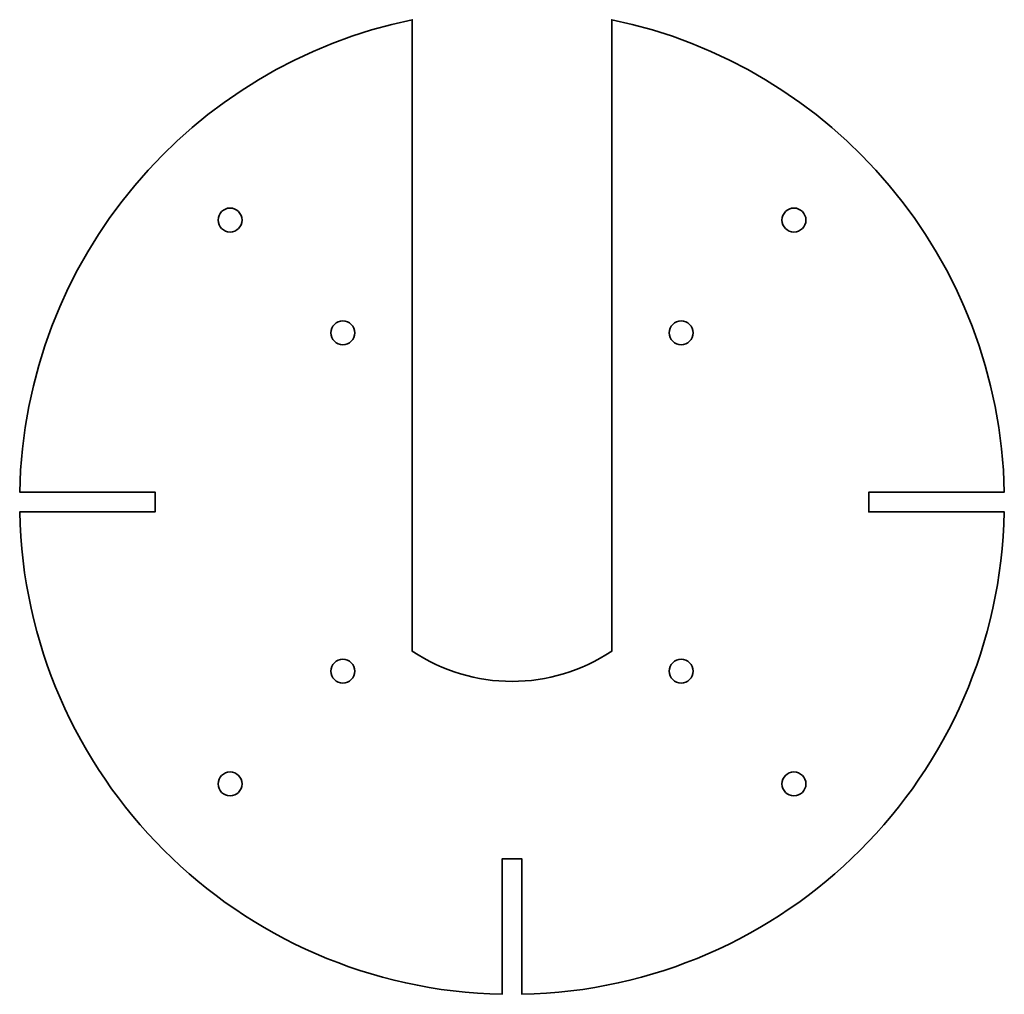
# Model space of a CAD drawing. Header units: millimetres. Extents: x 0 to 247, y 0 to 245.
import ezdxf

# ---------------------------------------------------------------- set-up
doc = ezdxf.new("R2010")
doc.units = ezdxf.units.MM
doc.header["$MEASUREMENT"] = 0
doc.layers.add('_레이어 2', color=7, linetype='Continuous', lineweight=0)

# ---------------------------------------------------------------- blocks, each defined once
blk = doc.blocks.new('Block_1')
at = {"layer": '_레이어 2', "color": 18, "lineweight": 35, "true_color": 0x000000}
for centre in [(52.94, 194.36), (194.36, 194.36), (81.22, 166.07), (166.07, 166.07), (81.22, 81.22), (166.07, 81.22), (52.94, 52.94), (194.36, 52.94)]:
    blk.add_circle(centre, 3, dxfattribs=at)
blk.add_open_spline([(213.15, 121.15), (213.15, 121.15), (213.15, 126.15), (213.15, 126.15), (213.15, 126.15), (247.12, 126.15), (247.12, 126.15), (245.95, 184.68), (204.08, 233.21), (148.65, 244.61), (148.65, 244.61), (148.65, 86.23), (148.65, 86.23), (133.57, 76.13), (113.73, 76.13), (98.65, 86.23), (98.65, 86.23), (98.65, 244.61), (98.65, 244.61), (43.22, 233.21), (1.34, 184.68), (0.18, 126.15), (0.18, 126.15), (34.15, 126.15), (34.15, 126.15), (34.15, 126.15), (34.15, 121.15), (34.15, 121.15), (34.15, 121.15), (0.18, 121.15), (0.18, 121.15), (1.5, 54.93), (54.93, 1.5), (121.15, 0.18), (121.15, 0.18), (121.15, 34.15), (121.15, 34.15), (121.15, 34.15), (126.15, 34.15), (126.15, 34.15), (126.15, 34.15), (126.15, 0.18), (126.15, 0.18), (192.37, 1.5), (245.8, 54.93), (247.11, 121.15), (247.11, 121.15), (213.14, 121.15), (213.14, 121.15), (213.14, 121.15), (213.15, 121.15), (213.15, 121.15)], degree=3, knots=[0, 0, 0, 0, 1, 1, 1, 2, 2, 2, 3, 3, 3, 4, 4, 4, 5, 5, 5, 6, 6, 6, 7, 7, 7, 8, 8, 8, 9, 9, 9, 10, 10, 10, 11, 11, 11, 12, 12, 12, 13, 13, 13, 14, 14, 14, 15, 15, 15, 16, 16, 16, 17, 17, 17, 17], dxfattribs=at)
blk = doc.blocks.new('Block_0')
at = {"layer": '_레이어 2'}
blk.add_blockref('Block_1', (0, 0), dxfattribs=at)

msp = doc.modelspace()

# ---------------------------------------------------------------- block references
at = {"layer": '_레이어 2'}
msp.add_blockref('Block_0', (0, 0), dxfattribs=at)

doc.saveas('drawing.dxf')
